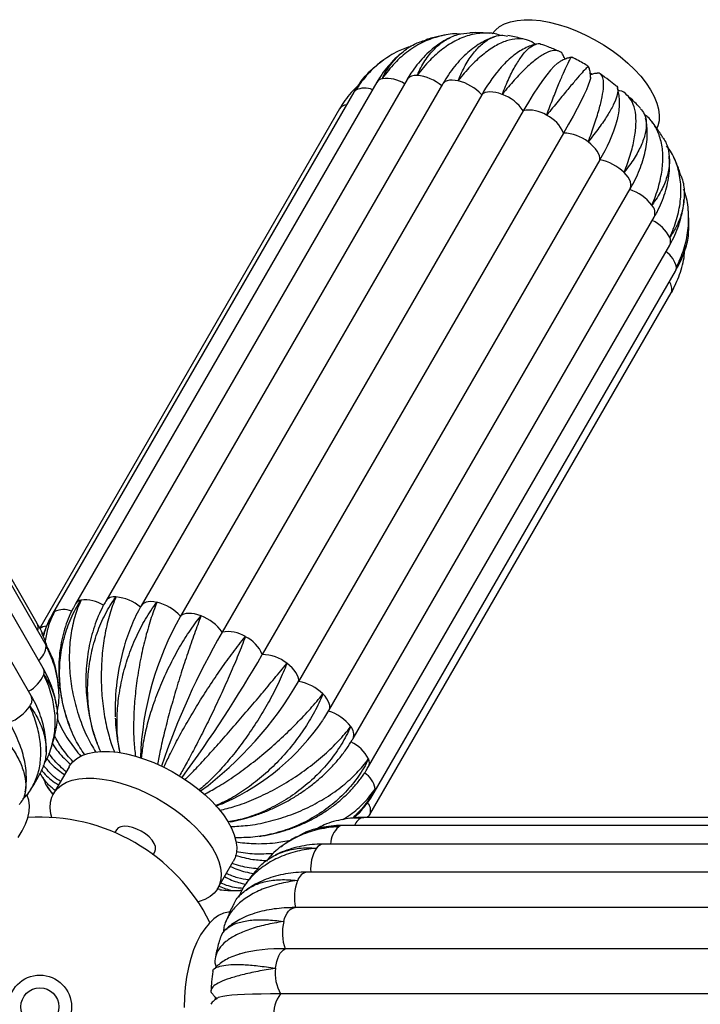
# Paper-space layout '_Superior' of a CAD drawing. Header units: millimetres. Extents: x -353 to 353, y -312 to 312.
# Tile 7 of 8: x -6 to 209, y 1 to 312. Entities that reach past the tile are written whole.
import ezdxf

# ---------------------------------------------------------------- set-up
doc = ezdxf.new("R2010")
doc.units = ezdxf.units.MM

psp = doc.layouts.new('_Superior')

# ---------------------------------------------------------------- linework, layer by layer
at = {"color": 7, "linetype": 'Continuous', "lineweight": 25}
for p, q in [((143.68, 306.87), (143.09, 306.65)), ((115.33, 302.54), (114.74, 302.06)), ((116.11, 293.38), (20.85, 128.38)), ((174.09, 295.45), (174.65, 295.09)), ((106.54, 292.51), (11.28, 127.51)), ((127.33, 291.9), (32.06, 126.9)), ((99.28, 289.35), (4.01, 124.35)), ((139.74, 288.59), (44.47, 123.59)), ((-0.82, 121.25), (-96.09, 286.25)), ((94.8, 284.13), (-0.07, 119.8)), ((152.86, 283.5), (57.6, 118.5)), ((1.7, 114.89), (-93.56, 279.89)), ((165.6, 276.46), (70.34, 111.46)), ((1.04, 107.11), (-94.22, 272.11)), ((177.09, 267.96), (81.83, 102.96)), ((-2.76, 98.43), (-98.02, 263.43)), ((91.41, 93.77), (186.67, 258.77)), ((99.04, 84.84), (194.3, 249.84)), ((205.04, 251.83), (205.01, 252.23)), ((103.93, 75.98), (199.19, 240.98)), ((105.75, 67.8), (201.02, 232.8)), ((200.54, 227.61), (201.02, 228.55)), ((104.38, 60.87), (199.65, 225.87)), ((199.65, 225.87), (200.16, 226.83)), ((5.9, 100.73), (5.78, 101.98)), ((5.26, 94.91), (5.21, 95.25)), ((8.74, 90.54), (9.34, 88.94)), ((9.21, 75.95), (4.33, 67.5)), ((2.11, 69.98), (4.17, 66.93)), ((-4.68, 67.99), (-4.62, 68.36)), ((99.45, 59.74), (97.85, 59.57)), ((102.43, 59.91), (100.78, 59.87)), ((292.95, 59.91), (102.43, 59.91)), ((104.38, 60.87), (104.45, 61)), ((286.29, 57.37), (95.76, 57.37)), ((24.25, 56), (23.73, 55.11)), ((280.17, 51.46), (89.65, 51.46)), ((35.86, 48.11), (36.37, 49)), ((56.29, 37.5), (61.17, 45.95)), ((275.04, 42.59), (84.51, 42.59)), ((56.96, 37.1), (55.92, 37.23)), ((271.22, 31.37), (80.7, 31.37)), ((268.11, 18.35), (77.58, 18.35)), ((266.63, 4.09), (76.1, 4.09))]:
    psp.add_line(p, q, dxfattribs=at)
at = {"color": 8, "linetype": 'Continuous', "lineweight": 25}
for p, q in [((199.65, 225.87), (199.72, 226)), ((102.2, 59.9), (102.43, 59.91))]:
    psp.add_line(p, q, dxfattribs=at)
at = {"color": 7, "linetype": 'Continuous', "lineweight": 25, "flags": 128}
for points in [[(143.09, 307.82), (144.08, 309.05), (145.39, 310.14), (146.98, 311.02), (148.82, 311.68), (150.9, 312.12), (153.19, 312.32), (155.66, 312.3), (158.29, 312.04), (161.04, 311.56), (163.88, 310.85), (166.79, 309.93), (169.71, 308.8), (172.63, 307.48), (175.51, 305.98), (178.3, 304.33), (180.99, 302.54), (183.53, 300.63), (185.9, 298.62), (188.07, 296.55), (190.02, 294.42)], [(163.97, 298.71), (163.62, 298.46), (162.63, 297.58), (161.52, 296.39), (160.29, 294.89), (158.96, 293.12), (157.54, 291.07), (156.04, 288.77), (154.48, 286.24), (152.86, 283.5)], [(174.14, 294.1), (174.09, 293.71), (173.86, 292.8), (173.44, 291.61), (172.83, 290.14), (172.03, 288.41), (171.06, 286.44), (169.92, 284.23), (168.62, 281.82), (167.18, 279.22), (165.6, 276.46)], [(190.02, 294.42), (191.72, 292.28), (193.15, 290.13), (194.29, 288.02), (195.14, 285.95), (195.68, 283.97), (195.91, 282.08), (195.82, 280.31), (195.41, 278.69), (195.13, 278.01)], [(146.22, 288.68), (145.19, 289.03), (144.19, 289.29), (143.23, 289.44), (142.34, 289.48), (141.53, 289.41), (140.81, 289.24), (140.21, 288.97), (139.74, 288.59)], [(177.09, 267.96), (177.1, 268.59), (176.96, 269.27), (176.67, 270), (176.25, 270.74), (175.7, 271.5), (175.03, 272.25), (174.25, 272.98), (173.39, 273.67)], [(50.96, 123.68), (49.93, 124.03), (48.93, 124.29), (47.97, 124.44), (47.08, 124.48), (46.26, 124.41), (45.55, 124.24), (44.95, 123.97), (44.47, 123.59)], [(81.83, 102.96), (81.84, 103.59), (81.7, 104.27), (81.41, 105), (80.99, 105.74), (80.44, 106.5), (79.77, 107.25), (78.99, 107.98), (78.13, 108.67)], [(9.21, 75.95), (9.37, 76.22), (10.39, 77.5), (11.7, 78.59), (13.29, 79.47), (15.13, 80.13), (17.21, 80.57), (19.5, 80.78), (21.98, 80.75), (24.6, 80.5), (27.36, 80.01), (30.2, 79.3), (33.1, 78.38), (36.03, 77.25), (38.95, 75.93), (41.82, 74.44), (44.62, 72.78), (47.3, 70.99), (49.85, 69.08), (52.22, 67.08), (54.39, 65), (56.34, 62.88), (58.03, 60.73), (59.46, 58.58), (60.61, 56.47), (61.46, 54.4), (62, 52.42), (62.23, 50.53), (62.13, 48.77), (61.73, 47.14), (61.17, 45.95)], [(3.78, 59.88), (3.5, 61.03), (3.28, 62.92), (3.37, 64.69), (3.77, 66.31), (4.49, 67.77), (5.51, 69.05), (6.82, 70.14), (8.41, 71.02), (10.25, 71.68), (12.33, 72.12), (14.62, 72.32), (17.1, 72.3), (19.72, 72.04), (22.48, 71.56), (25.32, 70.85), (28.22, 69.93), (31.15, 68.8), (34.07, 67.48), (36.94, 65.98), (39.74, 64.33), (42.42, 62.54), (44.97, 60.63), (47.34, 58.62), (49.51, 56.55), (51.45, 54.42)], [(-6.89, 53.54), (-5.57, 55.68), (-4.53, 57.78), (-3.8, 59.81), (-3.38, 61.77), (-3.27, 63.61), (-3.49, 65.32), (-4.01, 66.88), (-4.14, 67.16)], [(32.06, 55.53), (30.67, 56.23), (29.26, 56.75), (27.9, 57.05), (26.66, 57.13), (25.61, 56.97), (24.79, 56.59), (24.25, 56)], [(36.37, 49), (36.61, 49.76), (36.53, 50.66), (36.14, 51.65), (35.46, 52.69), (34.52, 53.71), (33.37, 54.68), (32.06, 55.53)], [(51.45, 54.42), (53.15, 52.28), (54.58, 50.13), (55.73, 48.02), (56.58, 45.95), (57.12, 43.97), (57.35, 42.08), (57.25, 40.31), (56.85, 38.69), (56.13, 37.23), (55.11, 35.95), (53.8, 34.86), (52.21, 33.98), (50.37, 33.32), (49.97, 33.22)], [(60.05, 29.98), (59.69, 29.94), (58.08, 29.57), (56.49, 28.84), (54.96, 27.78), (53.49, 26.39), (52.11, 24.7), (50.82, 22.71), (49.65, 20.46), (48.61, 17.97), (47.71, 15.26), (46.96, 12.38), (46.37, 9.35), (45.95, 6.22), (45.7, 3.01), (45.62, -0.24)], [(74.55, 12.17), (74.7, 13.27), (74.93, 14.31), (75.24, 15.28), (75.61, 16.15), (76.04, 16.91), (76.52, 17.53), (77.03, 18.02), (77.58, 18.35)], [(76.1, 4.09), (72.92, 4.07), (69.95, 4.03), (67.22, 3.97), (64.74, 3.88), (62.54, 3.76), (60.65, 3.63), (59.07, 3.47), (57.83, 3.28), (56.93, 3.08), (56.41, 2.88)], [(55.46, 3.05), (55.46, 3.01), (55.43, 2.31)]]:
    psp.add_lwpolyline(points, dxfattribs=at)
at = {"color": 8, "linetype": 'Continuous', "lineweight": 25, "flags": 128}
for points in [[(132.26, 292.96), (131.29, 293.13), (130.38, 293.19), (129.56, 293.15), (128.83, 292.99), (128.2, 292.74), (127.71, 292.38), (127.34, 291.93), (127.33, 291.9)], [(99.89, 290.02), (99.46, 289.62), (99.28, 289.35)], [(186.67, 258.77), (186.82, 259.08), (186.95, 259.65), (186.93, 260.3), (186.76, 260.99), (186.46, 261.72), (186.01, 262.47), (185.44, 263.22), (184.75, 263.97)], [(37, 127.96), (36.03, 128.13), (35.12, 128.19), (34.29, 128.15), (33.56, 127.99), (32.94, 127.74), (32.44, 127.38), (32.08, 126.93), (32.06, 126.9)], [(4.63, 125.02), (4.2, 124.62), (4.01, 124.35)], [(1.7, 114.89), (1.81, 114.67), (1.96, 114.11)], [(91.41, 93.77), (91.56, 94.08), (91.68, 94.65), (91.67, 95.3), (91.5, 95.99), (91.19, 96.72), (90.75, 97.47), (90.18, 98.22), (89.49, 98.97)], [(77.12, 26.96), (77.41, 27.94), (77.77, 28.83), (78.19, 29.61), (78.66, 30.26), (79.18, 30.76), (79.72, 31.12), (80.28, 31.32), (80.7, 31.37)]]:
    psp.add_lwpolyline(points, dxfattribs=at)
at = {"color": 7, "linetype": 'Continuous', "lineweight": 25}
for radius in [10, 6]:
    psp.add_circle((0, 0), radius, dxfattribs=at)
for centre, radius, start, end in [((185.47, 262.84), 52.48, 140.2718, 150.6119), ((118.12, 280.85), 13.87, 49.5599, 85.0676), ((128.81, 278.48), 14.89, 42.7899, 76.6067), ((141.53, 275.81), 13.7, 34.1446, 69.9573), ((154.87, 273.91), 9.8, 56.682, 101.825), ((155.62, 272.34), 10.79, 22.4221, 64.628), ((132, 295.22), 52.69, 328.8443, 343.6802), ((165.34, 263.47), 12.99, 51.7088, 88.8503), ((174.39, 253.44), 14.77, 45.4688, 79.4773), ((182.16, 244.88), 14.38, 37.6142, 72.2445), ((22.86, 115.85), 13.87, 49.5599, 85.0676), ((33.55, 113.48), 14.89, 42.7899, 76.6067), ((129.75, 75.25), 98.03, 150.4481, 177.9101), ((46.26, 110.81), 13.7, 34.1446, 69.9573), ((263.07, 0.15), 237.12, 150.0598, 161.3037), ((59.61, 108.91), 9.8, 56.682, 101.825), ((60.36, 107.34), 10.79, 22.4221, 64.628), ((94.41, 94.13), 70.62, 163.7805, 181.9447), ((-299.07, 324.94), 426.66, 323.7364, 329.9764), ((70.08, 98.47), 12.99, 51.7088, 88.8503), ((-18.9, 161.78), 116.65, 306.7127, 329.7153), ((79.13, 88.44), 14.77, 45.4688, 79.4773), ((-14.52, 102.82), 13.71, 290.0133, 325.8064), ((86.9, 79.88), 14.38, 37.6142, 72.2445), ((27.84, 132.55), 74.53, 294.4788, 325.6229), ((0, 0), 60, 26.3867, 93.6133), ((94.98, 34.55), 14.49, 158.2798, 192.735), ((91.39, 23.4), 14.7, 165.989, 200.0975), ((76.08, -31.94), 50.31, 88.2871, 104.8808), ((87.21, 10.42), 12.78, 172.1271, 209.6793), ((84.98, -2.49), 11.05, 143.4572, 184.9875)]:
    psp.add_arc(centre, radius, start, end, dxfattribs=at)
at = {"color": 8, "linetype": 'Continuous', "lineweight": 25}
for centre, radius, start, end in [((108.71, 291.13), 2.56, 99.6397, 147.6375), ((109.54, 282.91), 10.82, 57.5437, 96.6751), ((118.78, 291.38), 3.33, 80.6496, 143.1249), ((102.68, 284.44), 6.24, 66.3127, 116.5233), ((97.17, 282.5), 2.88, 93.9198, 145.4094), ((190.87, 251.15), 3.67, 339.1249, 43.1228), ((188.64, 238.03), 11.86, 27.1283, 64.8376), ((196.67, 242.21), 2.81, 333.9866, 25.9525), ((193.49, 232.39), 7.97, 11.6682, 55.3605), ((199.11, 233.88), 2.19, 330.4396, 3.1563), ((196.07, 227.09), 3.8, 343.3841, 37.9831), ((13.44, 126.13), 2.56, 99.6428, 147.5855), ((14.27, 117.9), 10.83, 57.4309, 96.6659), ((23.51, 126.38), 3.33, 80.6442, 143.1703), ((7.43, 119.41), 6.27, 65.8753, 116.47), ((-3.16, 120.05), 2.63, 338.3732, 27.1443), ((2.13, 116.93), 3.47, 92.3249, 128.7454), ((-4.52, 114.55), 6.5, 309.6679, 356.0634), ((-1.17, 105.93), 2.51, 341.2241, 27.9945), ((-8.55, 109.12), 10.53, 298.1993, 337.7451), ((-5.74, 97.13), 3.25, 321.726, 23.678), ((95.61, 86.15), 3.67, 339.0134, 43.1371), ((93.37, 73.02), 11.87, 27.1385, 64.9996), ((101.41, 77.21), 2.81, 333.9701, 25.9537), ((98.2, 67.38), 8.01, 11.7181, 55.7345), ((103.85, 68.88), 2.19, 330.4056, 3.1573), ((100.71, 62.09), 3.9, 343.768, 40.4398), ((103.3, 56.02), 4.03, 105.9043, 160.4841), ((99.56, 51.21), 7.66, 131.2582, 178.0834), ((95.78, 55.15), 2.22, 90.6031, 125.1071), ((97.73, 43.74), 12.11, 148.0535, 185.433), ((89.8, 48.71), 2.75, 93.2112, 148.5572), ((85.15, 38.88), 3.77, 99.7409, 164.0258)]:
    psp.add_arc(centre, radius, start, end, dxfattribs=at)
at = {"color": 7, "linetype": 'Continuous', "lineweight": 25}
for points, knots in [([(132.88, 307.72), (132.52, 307.76), (130.38, 307.97), (126.48, 307.24), (121.32, 305.48), (116.5, 302.57), (112.09, 298.68), (109.5, 295.47), (108.3, 293.69), (108.28, 293.66)], [0, 0, 0, 0, 0.038181, 0.23165, 0.420042, 0.61392, 0.802307, 0.996165, 1, 1, 1, 1]), ([(108.28, 293.66), (108.29, 293.69), (109.06, 295.32), (110.89, 298.36), (114.35, 301.99), (118.08, 304.61), (120.82, 305.5), (122.01, 305.88)], [0, 0, 0, 0, 0.005316, 0.266491, 0.535244, 0.796423, 1, 1, 1, 1]), ([(129.4, 306.47), (129.06, 306.3), (127.85, 305.71), (125.88, 304.41), (123.5, 302.55), (121.27, 300.42), (119.2, 298.02), (117.48, 295.66), (116.51, 294.05), (116.11, 293.38)], [0, 0, 0, 0, 0.062107, 0.222617, 0.384696, 0.54852, 0.714093, 0.881258, 1, 1, 1, 1]), ([(119.32, 294.66), (119.33, 294.7), (120.06, 296.38), (121.73, 299.51), (124.75, 303.27), (128.26, 306.06), (132.03, 307.82), (134.7, 308.07), (135.99, 308.19)], [0, 0, 0, 0, 0.004046, 0.202816, 0.407354, 0.606127, 0.810689, 1, 1, 1, 1]), ([(145.65, 307.31), (145.46, 307.4), (143.93, 308.04), (140.76, 308.2), (136.32, 307.71), (131.78, 305.99), (127.4, 303.26), (123.19, 299.51), (120.59, 296.41), (119.34, 294.7), (119.32, 294.66)], [0, 0, 0, 0, 0.0236503, 0.1832968, 0.3475764, 0.5075437, 0.6721707, 0.8321345, 0.9967439, 1, 1, 1, 1]), ([(128.16, 307.44), (128.06, 307.43), (126.72, 307.24), (124.65, 306.77), (122.72, 306.18), (121.99, 305.95)], [0, 0, 0, 0, 0.04858, 0.640929, 1, 1, 1, 1]), ([(142.91, 306.59), (142.65, 306.5), (141.59, 306.12), (139.78, 305.16), (137.5, 303.7), (135.28, 301.93), (133.14, 299.87), (131.11, 297.54), (129.22, 294.99), (127.99, 293.05), (127.39, 292.01), (127.33, 291.9)], [0, 0, 0, 0, 0.040092, 0.167122, 0.297571, 0.431556, 0.568692, 0.708191, 0.849097, 0.983806, 1, 1, 1, 1]), ([(132.26, 292.96), (132.27, 293), (132.97, 294.74), (134.5, 297.98), (137.08, 301.91), (139.94, 304.9), (142.92, 306.76), (145.64, 307.58), (147.28, 307.28), (147.94, 307.16)], [0, 0, 0, 0, 0.003542, 0.177529, 0.356566, 0.530556, 0.709614, 0.883254, 1, 1, 1, 1]), ([(156.78, 304.53), (155.96, 305.04), (154.25, 306.11), (151.11, 306.43), (147.63, 305.79), (143.88, 304.05), (140.03, 301.33), (136.13, 297.67), (133.56, 294.66), (132.28, 293), (132.26, 292.96)], [0, 0, 0, 0, 0.132308, 0.274188, 0.420185, 0.562349, 0.708655, 0.850816, 0.997106, 1, 1, 1, 1]), ([(142.24, 308), (141.34, 308.08), (139.25, 308.25), (137.17, 308.22), (135.99, 308.2)], [0, 0, 0, 0, 0.433535, 1, 1, 1, 1]), ([(153.9, 305.93), (153.34, 306.09), (151.38, 306.66), (149.39, 307.02), (147.97, 307.28)], [0, 0, 0, 0, 0.286879, 1, 1, 1, 1]), ([(117.56, 303.95), (116.13, 303.46), (112.78, 302.32), (108.1, 299.32), (103.58, 295.22), (101.05, 291.88), (99.91, 290.06), (99.89, 290.02)], [0, 0, 0, 0, 0.200715, 0.467914, 0.727544, 0.994715, 1, 1, 1, 1]), ([(156.96, 304.58), (156.39, 304.43), (155.13, 304.1), (153.28, 303.27), (151.33, 302.14), (149.36, 300.69), (147.38, 298.89), (145.93, 297.4), (145.17, 296.45), (145.04, 296.29)], [0, 0, 0, 0, 0.122836, 0.268744, 0.425351, 0.594539, 0.775288, 0.962798, 1, 1, 1, 1]), ([(146.22, 288.68), (146.23, 288.71), (146.92, 290.5), (148.33, 293.87), (150.5, 298.04), (152.69, 301.31), (154.79, 303.56), (156.73, 304.63), (158, 304.92), (158.52, 304.54), (158.54, 304.52)], [0, 0, 0, 0, 0.003312, 0.166021, 0.333452, 0.496164, 0.663614, 0.825998, 0.993096, 1, 1, 1, 1]), ([(165.79, 300.26), (165.65, 300.67), (165.27, 301.81), (164.01, 302.59), (162.09, 302.66), (159.66, 301.69), (156.78, 299.76), (153.56, 296.94), (150.03, 293.26), (147.53, 290.32), (146.24, 288.71), (146.22, 288.68)], [0, 0, 0, 0, 0.075734, 0.208806, 0.338177, 0.471303, 0.600934, 0.734341, 0.863969, 0.997361, 1, 1, 1, 1]), ([(164.16, 302.34), (163.05, 302.83), (161.19, 303.63), (159.29, 304.26), (158.53, 304.51)], [0, 0, 0, 0, 0.602536, 1, 1, 1, 1]), ([(110.44, 300.71), (109.53, 300.13), (108.15, 299.26), (106.88, 298.21), (106.45, 297.86)], [0, 0, 0, 0, 0.660861, 1, 1, 1, 1]), ([(114.34, 301.74), (114.04, 301.51), (112.91, 300.62), (111.14, 298.82), (109.05, 296.36), (107.56, 294.21), (106.77, 292.89), (106.54, 292.51)], [0, 0, 0, 0, 0.094877, 0.35948, 0.625005, 0.891693, 1, 1, 1, 1]), ([(160.25, 282.1), (160.26, 282.13), (160.95, 283.96), (162.3, 287.45), (164.09, 291.91), (165.64, 295.56), (166.87, 298.28), (167.73, 299.91), (168.16, 300.59), (168.19, 300.44), (168.19, 300.43)], [0, 0, 0, 0, 0.003298, 0.165334, 0.332072, 0.494111, 0.660868, 0.82258, 0.988986, 1, 1, 1, 1]), ([(168.19, 300.44), (167.8, 300.37), (166.94, 300.21), (165.76, 299.74), (164.72, 299.22), (164.15, 298.83), (163.91, 298.66)], [0, 0, 0, 0, 0.223437, 0.491806, 0.778434, 1, 1, 1, 1]), ([(166.03, 299.82), (166, 299.96), (165.96, 300.12), (165.89, 300.28), (165.88, 300.3)], [0, 0, 0, 0, 0.880267, 1, 1, 1, 1]), ([(173.51, 297.52), (173.23, 297.7), (171.71, 298.65), (169.95, 299.62), (168.44, 300.34), (168.24, 300.44)], [0, 0, 0, 0, 0.164663, 0.889603, 1, 1, 1, 1]), ([(99.89, 290.02), (99.91, 290.05), (100.74, 291.63), (102.63, 294.53), (105.19, 296.77), (106.45, 297.86)], [0, 0, 0, 0, 0.010298, 0.516233, 1, 1, 1, 1]), ([(173.46, 297.45), (173.47, 297.49), (173.5, 297.66), (172.88, 297.09), (171.6, 295.72), (169.6, 293.41), (167.05, 290.37), (163.94, 286.6), (161.55, 283.69), (160.27, 282.13), (160.25, 282.1)], [0, 0, 0, 0, 0.036151, 0.193753, 0.355929, 0.513849, 0.676368, 0.834284, 0.996786, 1, 1, 1, 1]), ([(174.12, 294), (174.13, 294.23), (174.15, 294.81), (174.01, 295.9), (173.82, 296.85), (173.59, 297.36), (173.55, 297.44)], [0, 0, 0, 0, 0.232101, 0.580691, 0.930441, 1, 1, 1, 1]), ([(102.68, 294.17), (102.19, 293.59), (101.04, 292.2), (99.97, 290.54), (99.36, 289.5), (99.28, 289.35)], [0, 0, 0, 0, 0.386154, 0.915738, 1, 1, 1, 1]), ([(173.39, 273.67), (173.41, 273.71), (174.12, 275.57), (175.43, 279.17), (176.91, 283.94), (177.91, 288.05), (178.35, 291.31), (178.25, 293.72), (177.54, 295.07), (176.74, 295.58), (176.05, 295.33), (175.94, 295.29)], [0, 0, 0, 0, 0.002794, 0.140038, 0.281264, 0.41851, 0.559753, 0.696723, 0.837669, 0.974591, 1, 1, 1, 1]), ([(175.94, 295.35), (175.85, 295.34), (175.36, 295.29), (174.73, 295.11), (174.26, 294.91), (174.11, 294.86)], [0, 0, 0, 0, 0.11985, 0.727068, 1, 1, 1, 1]), ([(182.1, 291.52), (181.39, 292.1), (179.83, 293.36), (178.16, 294.5), (177.26, 295.11)], [0, 0, 0, 0, 0.459368, 1, 1, 1, 1]), ([(100.58, 291.37), (99.84, 290.69), (97.56, 288.57), (95.82, 285.9), (94.75, 284.03), (94.73, 284)], [0, 0, 0, 0, 0.316662, 0.986745, 1, 1, 1, 1]), ([(182.08, 291.5), (182.13, 291.48), (182.63, 291.32), (182.83, 290.24), (182.61, 288.25), (181.47, 285.44), (179.58, 282.07), (176.91, 278.14), (174.67, 275.23), (173.42, 273.7), (173.39, 273.67)], [0, 0, 0, 0, 0.018073, 0.178631, 0.343849, 0.504731, 0.670298, 0.831176, 0.996725, 1, 1, 1, 1]), ([(182.51, 280.31), (182.68, 280.95), (183.05, 282.43), (183.32, 284.59), (183.38, 286.79), (183.15, 288.79), (182.9, 290.09), (182.65, 290.7), (182.65, 290.72)], [0, 0, 0, 0, 0.184074, 0.419504, 0.631056, 0.820709, 0.994901, 1, 1, 1, 1]), ([(184.75, 263.97), (184.76, 264.01), (185.53, 265.89), (186.84, 269.59), (188.11, 274.67), (188.66, 279.27), (188.45, 283.17), (187.5, 286.35), (185.78, 288.57), (184.19, 289.77), (183.02, 289.92), (182.85, 289.95)], [0, 0, 0, 0, 0.002798, 0.140268, 0.281727, 0.419199, 0.560674, 0.69787, 0.839047, 0.976195, 1, 1, 1, 1]), ([(189.99, 284.2), (189.88, 284.33), (188.82, 285.54), (187.38, 286.97), (185.98, 288.2), (185.67, 288.47)], [0, 0, 0, 0, 0.087313, 0.797245, 1, 1, 1, 1]), ([(189.93, 284.15), (190.38, 283.63), (191.41, 282.41), (191.91, 279.76), (191.6, 276.41), (190.3, 272.61), (188.06, 268.45), (185.98, 265.51), (184.77, 264), (184.75, 263.97)], [0, 0, 0, 0, 0.133075, 0.307456, 0.477261, 0.652011, 0.821812, 0.996544, 1, 1, 1, 1]), ([(186.67, 258.77), (186.97, 259.29), (187.81, 260.79), (189.03, 263.29), (190.24, 266.28), (191.17, 269.26), (191.8, 272.23), (192.12, 275.14), (192.08, 277.85), (191.89, 279.84), (191.62, 280.86), (191.55, 281.1)], [0, 0, 0, 0, 0.068491, 0.198596, 0.329733, 0.461827, 0.594203, 0.725471, 0.853969, 0.965153, 1, 1, 1, 1]), ([(193.55, 253.66), (193.57, 253.69), (194.39, 255.58), (195.76, 259.36), (196.91, 264.75), (197.16, 269.83), (196.49, 274.39), (194.86, 278.32), (193.06, 280.97), (191.56, 282.02), (191.18, 282.29)], [0, 0, 0, 0, 0.003158, 0.158291, 0.317925, 0.47306, 0.632713, 0.787536, 0.946853, 1, 1, 1, 1]), ([(197.07, 275.01), (196.39, 276.07), (195.28, 277.81), (193.99, 279.43), (193.49, 280.06)], [0, 0, 0, 0, 0.61104, 1, 1, 1, 1]), ([(197.02, 274.97), (197.15, 274.8), (198.12, 273.6), (198.91, 270.88), (199.27, 266.9), (198.48, 262.63), (196.64, 258.19), (194.72, 255.19), (193.57, 253.69), (193.55, 253.66)], [0, 0, 0, 0, 0.032906, 0.227436, 0.416861, 0.611803, 0.801223, 0.996144, 1, 1, 1, 1]), ([(199.2, 243.44), (199.21, 243.47), (200.1, 245.35), (201.56, 249.18), (202.72, 254.84), (202.84, 260.39), (201.87, 265.54), (200.31, 269.64), (198.74, 271.7), (198.18, 272.43)], [0, 0, 0, 0, 0.003617, 0.181291, 0.36412, 0.541797, 0.724647, 0.901967, 1, 1, 1, 1]), ([(194.3, 249.84), (194.61, 250.38), (195.47, 251.91), (196.66, 254.49), (197.78, 257.55), (198.58, 260.63), (199.05, 263.7), (199.23, 266.53), (199.09, 268.32), (199.02, 269.11)], [0, 0, 0, 0, 0.087955, 0.247319, 0.406501, 0.564699, 0.721375, 0.87605, 1, 1, 1, 1]), ([(202.79, 262.87), (202.61, 263.42), (202.07, 265.16), (201.27, 267.14), (200.58, 268.53), (200.45, 268.81)], [0, 0, 0, 0, 0.2682, 0.856738, 1, 1, 1, 1]), ([(202.75, 262.86), (202.85, 262.63), (203.57, 260.97), (203.89, 257.56), (203.58, 252.83), (202.04, 248.06), (200.29, 244.98), (199.22, 243.47), (199.2, 243.44)], [0, 0, 0, 0, 0.0375143, 0.2735056, 0.516371, 0.752357, 0.9951964, 1, 1, 1, 1]), ([(201.3, 234), (201.32, 234.04), (202.28, 235.9), (203.86, 239.75), (205.15, 245.62), (205.24, 251.54), (204.69, 255.94), (203.77, 258.23), (203.59, 258.7)], [0, 0, 0, 0, 0.00469, 0.235086, 0.472168, 0.702568, 0.939676, 1, 1, 1, 1]), ([(199.19, 240.98), (199.51, 241.54), (200.37, 243.08), (201.53, 245.68), (202.6, 248.78), (203.31, 251.91), (203.68, 254.14), (203.71, 255.31), (203.71, 255.43)], [0, 0, 0, 0, 0.124312, 0.338951, 0.552707, 0.765032, 0.97589, 1, 1, 1, 1]), ([(205.23, 246.57), (205.26, 247.78), (205.28, 249.33), (205.13, 250.88), (205.1, 251.23)], [0, 0, 0, 0, 0.773737, 1, 1, 1, 1]), ([(205.09, 246.57), (205.09, 245.65), (205.1, 243.01), (203.87, 238.77), (202.32, 235.58), (201.32, 234.03), (201.3, 234)], [0, 0, 0, 0, 0.206172, 0.593519, 0.992115, 1, 1, 1, 1]), ([(203.79, 239.03), (204, 239.57), (204.23, 240.16), (204.37, 240.78), (204.38, 240.83)], [0, 0, 0, 0, 0.916138, 1, 1, 1, 1]), ([(199.72, 226), (199.74, 226.04), (200.77, 227.86), (202.45, 231.7), (203.77, 236.23), (203.89, 238.85), (203.91, 239.38)], [0, 0, 0, 0, 0.008817, 0.441955, 0.887661, 1, 1, 1, 1]), ([(201.02, 232.8), (201.33, 233.38), (202.19, 234.92), (203.11, 236.92), (203.58, 238.37), (203.71, 238.78)], [0, 0, 0, 0, 0.29984, 0.80258, 1, 1, 1, 1]), ([(200.46, 227.65), (200.26, 227.12), (200.04, 226.55), (199.73, 226.03), (199.72, 226)], [0, 0, 0, 0, 0.940767, 1, 1, 1, 1]), ([(14.16, 79.71), (13.16, 81.26), (10.96, 84.68), (8.56, 90.58), (6.84, 97.13), (6.1, 103.82), (6.34, 110.54), (7.55, 117), (9.73, 123.12), (11.79, 126.85), (12.99, 128.63), (13.01, 128.66)], [0, 0, 0, 0, 0.107006, 0.235576, 0.36057, 0.489191, 0.614436, 0.743329, 0.868571, 0.997451, 1, 1, 1, 1]), ([(13.01, 128.66), (13, 128.63), (12.23, 127), (10.91, 123.45), (9.66, 117.62), (9.17, 111.28), (9.45, 104.74), (10.51, 98.08), (12.33, 91.61), (14.68, 85.64), (16.7, 82.19), (17.65, 80.58)], [0, 0, 0, 0, 0.002551, 0.127888, 0.256861, 0.382199, 0.511187, 0.636273, 0.764989, 0.890032, 1, 1, 1, 1]), ([(20.85, 128.38), (20.54, 127.82), (19.68, 126.28), (18.44, 123.62), (17.2, 120.34), (16.19, 116.92), (15.41, 113.39), (14.87, 109.77), (14.56, 106.08), (14.5, 102.36), (14.68, 98.63), (15.09, 94.92), (15.75, 91.25), (16.48, 88.17), (17.07, 86.37), (17.28, 85.73)], [0, 0, 0, 0, 0.046245, 0.128497, 0.210868, 0.293406, 0.37601, 0.458619, 0.541213, 0.623794, 0.706375, 0.788981, 0.871636, 0.954364, 1, 1, 1, 1]), ([(19.23, 80.65), (18.56, 82.25), (17.07, 85.77), (15.7, 91.8), (14.99, 98.42), (15.15, 105.14), (16.15, 111.85), (17.96, 118.26), (20.56, 124.28), (22.78, 127.91), (24.03, 129.63), (24.05, 129.66)], [0, 0, 0, 0, 0.1077874, 0.2362448, 0.3611292, 0.4896379, 0.6147733, 0.7435536, 0.8686863, 0.9974529, 1, 1, 1, 1]), ([(24.05, 129.66), (24.04, 129.63), (23.32, 127.94), (22.01, 124.29), (20.56, 118.3), (19.64, 111.81), (19.3, 105.14), (19.54, 98.35), (20.38, 91.78), (21.69, 85.7), (22.96, 82.19), (23.55, 80.53)], [0, 0, 0, 0, 0.002548, 0.12771, 0.256503, 0.381667, 0.510476, 0.635388, 0.763925, 0.888794, 1, 1, 1, 1]), ([(25.37, 80.29), (25.08, 81.85), (24.45, 85.28), (24.3, 91.15), (24.78, 97.6), (25.96, 104.14), (27.82, 110.67), (30.28, 116.9), (33.33, 122.75), (35.69, 126.27), (36.97, 127.93), (37, 127.96)], [0, 0, 0, 0, 0.1076857, 0.2361578, 0.3610564, 0.4895797, 0.6147294, 0.7435244, 0.8686713, 0.9974526, 1, 1, 1, 1]), ([(37, 127.96), (36.98, 127.93), (36.29, 126.19), (34.95, 122.45), (33.21, 116.38), (31.75, 109.87), (30.63, 103.23), (29.89, 96.53), (29.58, 90.09), (29.65, 84.18), (30.04, 80.79), (30.22, 79.2)], [0, 0, 0, 0, 0.002547, 0.127659, 0.256401, 0.381515, 0.510272, 0.635135, 0.763621, 0.88844, 1, 1, 1, 1]), ([(1.1, 117.08), (1.3, 117.8), (2.05, 120.59), (3.47, 123.16), (4.61, 124.99), (4.63, 125.02)], [0, 0, 0, 0, 0.254241, 0.985534, 1, 1, 1, 1]), ([(4.63, 125.02), (4.61, 124.99), (3.79, 123.41), (2.52, 120.48), (1.96, 117.18), (1.71, 115.76)], [0, 0, 0, 0, 0.01146, 0.574463, 1, 1, 1, 1]), ([(11.28, 127.51), (10.96, 126.94), (10.11, 125.39), (8.91, 122.74), (7.77, 119.51), (6.9, 116.15), (6.3, 112.68), (5.98, 109.13), (5.93, 105.52), (6.17, 101.87), (6.67, 98.23), (7.48, 94.61), (8.15, 92.11), (8.63, 90.85), (8.66, 90.75)], [0, 0, 0, 0, 0.054235, 0.146797, 0.239627, 0.332865, 0.426454, 0.520331, 0.614435, 0.708711, 0.803113, 0.89761, 0.992177, 1, 1, 1, 1]), ([(32.06, 126.9), (31.76, 126.37), (30.91, 124.86), (29.62, 122.22), (28.27, 118.95), (27.28, 116.21), (26.81, 114.53), (26.67, 114.03)], [0, 0, 0, 0, 0.136035, 0.389201, 0.641329, 0.892541, 1, 1, 1, 1]), ([(4.01, 124.35), (3.69, 123.77), (2.84, 122.23), (1.79, 119.91), (1.21, 118.1), (0.97, 117.36)], [0, 0, 0, 0, 0.260203, 0.694822, 1, 1, 1, 1]), ([(32.18, 78.65), (32.32, 80.08), (32.62, 83.22), (33.79, 88.68), (35.54, 94.73), (37.81, 100.9), (40.56, 107.09), (43.69, 113.03), (47.16, 118.64), (49.64, 122.03), (50.93, 123.65), (50.96, 123.68)], [0, 0, 0, 0, 0.106838, 0.235432, 0.360449, 0.489095, 0.614363, 0.743281, 0.868547, 0.99745, 1, 1, 1, 1]), ([(50.96, 123.68), (50.94, 123.64), (50.26, 121.85), (48.85, 118.05), (46.75, 111.98), (44.65, 105.58), (42.68, 99.14), (40.87, 92.73), (39.3, 86.66), (38.04, 81.17), (37.49, 78.1), (37.23, 76.66)], [0, 0, 0, 0, 0.002548, 0.127716, 0.256516, 0.381686, 0.510501, 0.635419, 0.763962, 0.888837, 1, 1, 1, 1]), ([(0.81, 118.03), (0.81, 118.05), (0.42, 119.04), (-0.17, 120.1), (-0.75, 121.13), (-0.82, 121.25)], [0, 0, 0, 0, 0.016255, 0.883068, 1, 1, 1, 1]), ([(2.24, 113.87), (2.11, 114.45), (1.78, 115.93), (1.07, 117.27), (0.63, 118.08)], [0, 0, 0, 0, 0.395049, 1, 1, 1, 1]), ([(39.22, 75.77), (39.78, 77.01), (41.02, 79.73), (43.51, 84.56), (46.53, 90), (49.87, 95.63), (53.5, 101.35), (57.26, 106.91), (61.12, 112.22), (63.68, 115.5), (64.96, 117.07), (64.99, 117.1)], [0, 0, 0, 0, 0.1065, 0.235142, 0.360207, 0.488901, 0.614217, 0.743183, 0.868497, 0.997449, 1, 1, 1, 1]), ([(64.99, 117.1), (64.97, 117.06), (64.28, 115.23), (62.77, 111.38), (60.24, 105.4), (57.48, 99.23), (54.63, 93.15), (51.71, 87.21), (48.89, 81.72), (46.29, 76.88), (44.81, 74.28), (44.12, 73.07)], [0, 0, 0, 0, 0.002551, 0.127875, 0.256835, 0.382161, 0.511137, 0.63621, 0.764914, 0.889944, 1, 1, 1, 1]), ([(4.21, 109.46), (3.92, 110.22), (3.28, 111.96), (2.36, 113.74), (1.77, 114.77), (1.7, 114.89)], [0, 0, 0, 0, 0.4073669, 0.929557, 1, 1, 1, 1]), ([(5.37, 92.59), (5.61, 93.82), (6.22, 97.04), (5.93, 102.34), (4.64, 108.32), (3, 112.17), (1.98, 114.07), (1.96, 114.11)], [0, 0, 0, 0, 0.1708485, 0.4480319, 0.7173639, 0.9945176, 1, 1, 1, 1]), ([(1.96, 114.11), (1.98, 114.08), (2.92, 112.57), (4.38, 109.74), (4.98, 106.66), (5.25, 105.3)], [0, 0, 0, 0, 0.0112266, 0.5627596, 1, 1, 1, 1]), ([(5.12, 95.85), (5.06, 96.21), (4.86, 97.61), (4.19, 100.03), (3.1, 103.07), (1.99, 105.42), (1.25, 106.74), (1.04, 107.11)], [0, 0, 0, 0, 0.090651, 0.358428, 0.627009, 0.896651, 1, 1, 1, 1]), ([(45.94, 71.84), (46.91, 72.84), (49.05, 75.02), (52.8, 79.08), (57, 83.75), (61.34, 88.69), (65.77, 93.84), (70.08, 98.94), (74.25, 103.95), (76.85, 107.1), (78.1, 108.64), (78.13, 108.67)], [0, 0, 0, 0, 0.107573, 0.236061, 0.360976, 0.489515, 0.614681, 0.743492, 0.868655, 0.997452, 1, 1, 1, 1]), ([(78.13, 108.67), (78.11, 108.63), (77.4, 106.77), (75.74, 102.92), (72.79, 97.1), (69.36, 91.26), (65.65, 85.66), (61.69, 80.36), (57.68, 75.61), (53.83, 71.57), (51.48, 69.54), (50.38, 68.59)], [0, 0, 0, 0, 0.002549, 0.127797, 0.256678, 0.381928, 0.510824, 0.635821, 0.764446, 0.8894, 1, 1, 1, 1]), ([(1.34, 77.02), (1.46, 77.18), (2.62, 78.84), (3.86, 82.49), (4.94, 87.88), (4.83, 93.53), (3.65, 99.32), (2.16, 103.16), (1.22, 105.09), (1.2, 105.13)], [0, 0, 0, 0, 0.021923, 0.218663, 0.410239, 0.607394, 0.798966, 0.9961, 1, 1, 1, 1]), ([(1.2, 105.13), (1.22, 105.1), (2.24, 103.61), (3.95, 100.5), (5.34, 95.67), (5.73, 91.28), (5.17, 88.63), (4.94, 87.57)], [0, 0, 0, 0, 0.005482, 0.274805, 0.551943, 0.82127, 1, 1, 1, 1]), ([(5.72, 102.6), (5.68, 103.01), (5.61, 103.92), (5.42, 104.82), (5.31, 105.32)], [0, 0, 0, 0, 0.447842, 1, 1, 1, 1]), ([(1.93, 80.71), (1.95, 80.98), (2.03, 82.24), (1.88, 84.51), (1.47, 87.5), (0.73, 90.51), (-0.31, 93.5), (-1.49, 96.15), (-2.4, 97.77), (-2.76, 98.43)], [0, 0, 0, 0, 0.046177, 0.210365, 0.37601, 0.543311, 0.712302, 0.882866, 1, 1, 1, 1]), ([(51.94, 67.2), (53.27, 67.91), (56.2, 69.45), (61.03, 72.6), (66.25, 76.38), (71.43, 80.56), (76.51, 85.07), (81.27, 89.69), (85.66, 94.37), (88.25, 97.42), (89.46, 98.94), (89.49, 98.97)], [0, 0, 0, 0, 0.107928, 0.236365, 0.36123, 0.489718, 0.614834, 0.743594, 0.868707, 0.997453, 1, 1, 1, 1]), ([(89.49, 98.97), (89.47, 98.93), (88.71, 97.05), (86.9, 93.23), (83.52, 87.64), (79.49, 82.21), (75, 77.19), (70.12, 72.62), (65.08, 68.74), (60.14, 65.62), (57.04, 64.25), (55.58, 63.6)], [0, 0, 0, 0, 0.002547, 0.127684, 0.256452, 0.38159, 0.510373, 0.63526, 0.763771, 0.888614, 1, 1, 1, 1]), ([(-5.35, 65.86), (-5.23, 65.95), (-3.95, 66.95), (-2.24, 69.61), (-0.41, 73.76), (0.39, 78.6), (0.23, 83.8), (-0.91, 89.33), (-2.3, 93.14), (-3.17, 95.08), (-3.19, 95.12)], [0, 0, 0, 0, 0.01636, 0.177199, 0.342705, 0.503867, 0.669723, 0.830881, 0.99672, 1, 1, 1, 1]), ([(-3.19, 95.12), (-3.17, 95.09), (-2.08, 93.62), (-0.21, 90.6), (1.51, 86.08), (2.13, 81.61), (1.76, 77.51), (0.66, 75.12), (0.15, 74.01)], [0, 0, 0, 0, 0.004104, 0.205718, 0.413183, 0.614801, 0.822289, 1, 1, 1, 1]), ([(89.38, 90.56), (89.62, 90.91), (90.36, 91.97), (90.99, 93.05), (91.41, 93.77)], [0, 0, 0, 0, 0.329719, 1, 1, 1, 1]), ([(5.46, 91.2), (5.68, 90.66), (6.7, 88.1), (9.17, 83.98), (11.74, 80.75), (12.95, 79.24)], [0, 0, 0, 0, 0.1246281, 0.5911109, 1, 1, 1, 1]), ([(23.85, 91.33), (23.86, 90.95), (23.9, 89.36), (24.18, 86.62), (24.63, 83.3), (25.08, 81.24), (25.29, 80.3)], [0, 0, 0, 0, 0.097925, 0.414141, 0.731714, 1, 1, 1, 1]), ([(-4.56, 68.66), (-4.52, 68.92), (-4.31, 70.04), (-4.24, 72.09), (-4.35, 74.81), (-4.78, 77.63), (-5.49, 80.52), (-6.5, 83.46), (-7.79, 86.45), (-8.89, 88.44), (-9.44, 89.45)], [0, 0, 0, 0, 0.038942, 0.167234, 0.298711, 0.433512, 0.571325, 0.71146, 0.853056, 1, 1, 1, 1]), ([(3.78, 82.66), (4.06, 83.55), (4.57, 85.16), (4.89, 86.81), (5.04, 87.55)], [0, 0, 0, 0, 0.555026, 1, 1, 1, 1]), ([(56.82, 62.16), (58.43, 62.54), (61.97, 63.4), (67.64, 65.56), (73.64, 68.41), (79.45, 71.79), (85.01, 75.64), (90.07, 79.77), (94.58, 84.14), (97.12, 87.12), (98.27, 88.63), (98.29, 88.66)], [0, 0, 0, 0, 0.107535, 0.236028, 0.360948, 0.489493, 0.614664, 0.743481, 0.868649, 0.997452, 1, 1, 1, 1]), ([(98.29, 88.66), (98.27, 88.62), (97.45, 86.73), (95.47, 82.97), (91.71, 77.66), (87.16, 72.7), (82.05, 68.32), (76.43, 64.55), (70.59, 61.59), (64.81, 59.45), (61.14, 58.77), (59.41, 58.45)], [0, 0, 0, 0, 0.0025471, 0.1276772, 0.2564383, 0.3815703, 0.5103461, 0.6352265, 0.7637312, 0.8885681, 1, 1, 1, 1]), ([(-10.9, 84.76), (-10.87, 84.73), (-9.72, 83.26), (-7.69, 80.3), (-5.61, 76.08), (-4.48, 72.07), (-4.42, 68.52), (-5.1, 65.74), (-6.19, 64.46), (-6.61, 63.96)], [0, 0, 0, 0, 0.003567, 0.178792, 0.359102, 0.534331, 0.714661, 0.889537, 1, 1, 1, 1]), ([(10.45, 77.56), (9.22, 78.94), (6.98, 81.46), (5.37, 84.41), (4.65, 85.74)], [0, 0, 0, 0, 0.550012, 1, 1, 1, 1]), ([(17.4, 85.36), (17.52, 84.95), (17.74, 84.21), (18.03, 83.51), (18.16, 83.19)], [0, 0, 0, 0, 0.547639, 1, 1, 1, 1]), ([(60.13, 58.54), (60.38, 58.58), (61.79, 58.79), (64.39, 59.43), (67.9, 60.45), (71.36, 61.72), (74.77, 63.21), (78.08, 64.92), (81.29, 66.82), (84.37, 68.9), (87.3, 71.17), (90.05, 73.59), (92.61, 76.15), (94.96, 78.85), (97.03, 81.61), (98.34, 83.63), (98.96, 84.7), (99.04, 84.84)], [0, 0, 0, 0, 0.015689, 0.090814, 0.165885, 0.240895, 0.315861, 0.390809, 0.465775, 0.540793, 0.615895, 0.691121, 0.7665, 0.842052, 0.917778, 0.98924, 1, 1, 1, 1]), ([(3.39, 81.44), (3.43, 81.55), (3.56, 81.88), (3.66, 82.23), (3.72, 82.47)], [0, 0, 0, 0, 0.313996, 1, 1, 1, 1]), ([(3.93, 83.17), (4.51, 82.34), (6.18, 79.96), (8.38, 77.93), (9.82, 76.6)], [0, 0, 0, 0, 0.348896, 1, 1, 1, 1]), ([(2.11, 78.54), (2.75, 77.79), (4.36, 75.91), (6.48, 74.37), (7.76, 73.44)], [0, 0, 0, 0, 0.399333, 1, 1, 1, 1]), ([(8.29, 74.36), (6.98, 75.49), (4.92, 77.27), (3.37, 79.44), (2.81, 80.24)], [0, 0, 0, 0, 0.632918, 1, 1, 1, 1]), ([(60.29, 57.02), (62.06, 57.1), (65.98, 57.26), (72.18, 58.45), (78.66, 60.38), (84.85, 62.97), (90.68, 66.19), (95.88, 69.87), (100.38, 73.97), (102.83, 76.89), (103.91, 78.41), (103.93, 78.44)], [0, 0, 0, 0, 0.1062726, 0.2349481, 0.3600445, 0.4887714, 0.6141192, 0.7431183, 0.8684633, 0.9974485, 1, 1, 1, 1]), ([(103.93, 78.44), (103.92, 78.4), (103.02, 76.52), (100.88, 72.84), (96.8, 67.84), (91.86, 63.37), (86.3, 59.64), (80.19, 56.67), (73.82, 54.63), (67.53, 53.47), (63.53, 53.48), (61.65, 53.48)], [0, 0, 0, 0, 0.002549, 0.127794, 0.256674, 0.381921, 0.510815, 0.63581, 0.764433, 0.889384, 1, 1, 1, 1]), ([(0.52, 74.94), (0.63, 74.78), (1.68, 73.3), (3.51, 71.67), (5.49, 70.49), (5.91, 70.24)], [0, 0, 0, 0, 0.089298, 0.806789, 1, 1, 1, 1]), ([(6.51, 71.27), (5.76, 71.79), (3.68, 73.26), (2.11, 75.16), (1.1, 76.39)], [0, 0, 0, 0, 0.356141, 1, 1, 1, 1]), ([(69.33, 53.92), (69.67, 53.96), (71.24, 54.16), (74.01, 54.76), (77.61, 55.75), (81.13, 57), (84.53, 58.49), (87.8, 60.22), (90.91, 62.16), (93.83, 64.31), (96.54, 66.66), (99.02, 69.18), (101.25, 71.87), (102.85, 74.16), (103.68, 75.55), (103.93, 75.98)], [0, 0, 0, 0, 0.023052, 0.108405, 0.193801, 0.279243, 0.364733, 0.450272, 0.535846, 0.621435, 0.707, 0.792487, 0.877825, 0.962925, 1, 1, 1, 1]), ([(-3.02, 68.61), (-2.45, 69.47), (-1.29, 71.21), (-0.32, 73.06), (0.18, 74)], [0, 0, 0, 0, 0.4919375, 1, 1, 1, 1]), ([(4.86, 68.42), (3.99, 69.12), (2.07, 70.67), (0.79, 72.72), (0.09, 73.84)], [0, 0, 0, 0, 0.454348, 1, 1, 1, 1]), ([(1, 72.57), (1.21, 71.92), (1.84, 70.05), (3.05, 68.3), (4.24, 67.41), (4.32, 67.36)], [0, 0, 0, 0, 0.330767, 0.958635, 1, 1, 1, 1]), ([(95.75, 59.21), (96.58, 59.72), (99.15, 61.28), (102.66, 64.55), (105.01, 67.43), (106.02, 68.97), (106.04, 69)], [0, 0, 0, 0, 0.190903, 0.585701, 0.991964, 1, 1, 1, 1]), ([(106.04, 69), (106.02, 68.97), (105.05, 67.11), (102.99, 63.78), (100.23, 60.98), (98.95, 59.69)], [0, 0, 0, 0, 0.010789, 0.540823, 1, 1, 1, 1]), ([(99.34, 59.73), (99.58, 59.94), (100.67, 60.93), (102.37, 62.88), (104.28, 65.36), (105.3, 67.06), (105.75, 67.8)], [0, 0, 0, 0, 0.093016, 0.42061, 0.746935, 1, 1, 1, 1]), ([(55.66, 63.5), (56.31, 63.74), (57.29, 64.08), (58.27, 64.54), (58.59, 64.69)], [0, 0, 0, 0, 0.667822, 1, 1, 1, 1]), ([(102.2, 59.9), (102.15, 59.9), (100.06, 59.88), (95.89, 59.41), (91.05, 58.17), (88.49, 56.8), (87.76, 56.41)], [0, 0, 0, 0, 0.008296, 0.415881, 0.835292, 1, 1, 1, 1]), ([(99.46, 59.63), (100.34, 59.77), (101.25, 59.91), (102.16, 59.9), (102.2, 59.9)], [0, 0, 0, 0, 0.961113, 1, 1, 1, 1]), ([(103.65, 59.91), (103.92, 60.24), (104.21, 60.59), (104.44, 60.97), (104.45, 61)], [0, 0, 0, 0, 0.920378, 1, 1, 1, 1]), ([(104.45, 61), (104.43, 60.97), (104.21, 60.58), (103.95, 60.23), (103.7, 59.91)], [0, 0, 0, 0, 0.094602, 1, 1, 1, 1]), ([(94.5, 56.97), (94.46, 56.96), (92.38, 56.86), (88.26, 56.3), (82.55, 54.47), (77.4, 51.6), (73.72, 48.77), (72.09, 46.65), (71.64, 46.08)], [0, 0, 0, 0, 0.004562, 0.228679, 0.459298, 0.683418, 0.914064, 1, 1, 1, 1]), ([(81.09, 53.67), (82.09, 54.26), (84.58, 55.71), (89.09, 56.84), (92.63, 57.07), (94.47, 56.97), (94.5, 56.97)], [0, 0, 0, 0, 0.249044, 0.615472, 0.992541, 1, 1, 1, 1]), ([(95.76, 57.37), (95.1, 57.36), (93.34, 57.33), (90.5, 57), (88.1, 56.58), (86.84, 56.18), (86.62, 56.11)], [0, 0, 0, 0, 0.21231, 0.56877, 0.92443, 1, 1, 1, 1]), ([(81.04, 53.76), (80.79, 53.62), (79.47, 52.9), (77.85, 51.82), (76.55, 50.8), (76.21, 50.53)], [0, 0, 0, 0, 0.1481993, 0.7744195, 1, 1, 1, 1]), ([(61.99, 52.14), (63.84, 51.93), (67.93, 51.47), (73.81, 51.68), (77.67, 52.39), (79.3, 52.7)], [0, 0, 0, 0, 0.322011, 0.712061, 1, 1, 1, 1]), ([(87.45, 50.15), (87.41, 50.15), (85.34, 49.97), (81.3, 49.31), (75.85, 47.49), (71.01, 44.84), (67.06, 41.46), (64.25, 37.99), (63.23, 35.5), (62.84, 34.53)], [0, 0, 0, 0, 0.003565, 0.178696, 0.358909, 0.534042, 0.714276, 0.889057, 1, 1, 1, 1]), ([(68.65, 43.3), (68.88, 43.62), (70.02, 45.19), (72.9, 47.25), (77.13, 49.3), (82.02, 50.32), (85.56, 50.33), (87.42, 50.15), (87.45, 50.15)], [0, 0, 0, 0, 0.059393, 0.29002, 0.527365, 0.757986, 0.995306, 1, 1, 1, 1]), ([(89.65, 51.46), (89, 51.45), (87.24, 51.43), (84.41, 51.13), (81.2, 50.52), (78.12, 49.58), (75.88, 48.72), (74.73, 48.08), (74.49, 47.96)], [0, 0, 0, 0, 0.120411, 0.328967, 0.536665, 0.742926, 0.947682, 1, 1, 1, 1]), ([(61.8, 47.88), (63.64, 47.39), (66.97, 46.51), (70.34, 46.33), (71.85, 46.25)], [0, 0, 0, 0, 0.551085, 1, 1, 1, 1]), ([(73.87, 48.48), (71.86, 48.34), (67.93, 48.08), (64.05, 48.69), (62.15, 48.99)], [0, 0, 0, 0, 0.511743, 1, 1, 1, 1]), ([(60.25, 44.36), (61.82, 43.72), (64.25, 42.72), (66.72, 42.32), (67.61, 42.18)], [0, 0, 0, 0, 0.640373, 1, 1, 1, 1]), ([(68.94, 43.68), (68.03, 43.73), (65.28, 43.91), (62.59, 44.74), (60.8, 45.3)], [0, 0, 0, 0, 0.329795, 1, 1, 1, 1]), ([(58.41, 41.17), (59.14, 40.78), (61.33, 39.61), (63.57, 39.11), (65.06, 38.77)], [0, 0, 0, 0, 0.333266, 1, 1, 1, 1]), ([(66.02, 40.11), (64.85, 40.29), (62.45, 40.65), (60.16, 41.65), (58.98, 42.16)], [0, 0, 0, 0, 0.487629, 1, 1, 1, 1]), ([(68.58, 43.35), (67.95, 42.61), (66.57, 40.99), (65.37, 39.24), (64.72, 38.29)], [0, 0, 0, 0, 0.458975, 1, 1, 1, 1]), ([(84.51, 42.59), (83.89, 42.58), (82.13, 42.56), (79.31, 42.31), (76.1, 41.75), (73.02, 40.92), (70.14, 39.81), (67.5, 38.49), (65.93, 37.42), (65.19, 36.91)], [0, 0, 0, 0, 0.086081, 0.242669, 0.399161, 0.554756, 0.708878, 0.860988, 1, 1, 1, 1]), ([(56.67, 38.15), (57.37, 37.85), (59.44, 36.96), (61.91, 36.6), (63.59, 36.88), (63.93, 36.93)], [0, 0, 0, 0, 0.291698, 0.855093, 1, 1, 1, 1]), ([(64.19, 37.46), (63.51, 37.49), (61.13, 37.6), (58.84, 38.47), (57.2, 39.08)], [0, 0, 0, 0, 0.287863, 1, 1, 1, 1]), ([(81.52, 39.91), (81.48, 39.91), (79.44, 39.67), (75.49, 38.96), (70.26, 37.29), (65.76, 34.99), (62.17, 32.18), (59.62, 28.87), (58.23, 25.98), (58.09, 24.13), (58.05, 23.61)], [0, 0, 0, 0, 0.0031322, 0.1570104, 0.3153537, 0.4692342, 0.6275956, 0.7811666, 0.9391946, 1, 1, 1, 1]), ([(61.32, 32.3), (61.43, 32.58), (61.99, 34.05), (63.96, 36.1), (67.21, 38.35), (71.29, 39.75), (76.05, 40.34), (79.61, 40.16), (81.49, 39.92), (81.52, 39.91)], [0, 0, 0, 0, 0.043484, 0.235887, 0.423239, 0.616049, 0.803397, 0.996186, 1, 1, 1, 1]), ([(56.95, 37), (57.76, 36.93), (59.84, 36.75), (61.93, 36.78), (63.2, 36.8)], [0, 0, 0, 0, 0.3917428, 1, 1, 1, 1]), ([(61.24, 32.35), (61.23, 32.35), (60.59, 31.15), (59.73, 29.27), (59, 27.34), (58.75, 26.69)], [0, 0, 0, 0, 0.0011286, 0.6615245, 1, 1, 1, 1]), ([(80.7, 31.37), (80.1, 31.36), (78.38, 31.34), (75.61, 31.15), (72.44, 30.72), (69.39, 30.05), (66.51, 29.13), (63.91, 28.01), (61.65, 26.71), (59.95, 25.52), (59.08, 24.67), (58.77, 24.38)], [0, 0, 0, 0, 0.0674, 0.195786, 0.325274, 0.455878, 0.587056, 0.717337, 0.831878, 0.942108, 1, 1, 1, 1]), ([(77.12, 26.96), (77.08, 26.95), (75.08, 26.67), (71.22, 25.96), (66.19, 24.54), (61.96, 22.76), (58.71, 20.69), (56.45, 18.36), (55.4, 15.85), (55.2, 13.89), (55.69, 12.8), (55.78, 12.59)], [0, 0, 0, 0, 0.002776, 0.139135, 0.279451, 0.415813, 0.556145, 0.692232, 0.832269, 0.968308, 1, 1, 1, 1]), ([(57.07, 21.62), (57.3, 22.27), (57.83, 23.74), (59.88, 25.44), (62.93, 26.78), (66.86, 27.5), (71.58, 27.61), (75.17, 27.26), (77.08, 26.97), (77.12, 26.96)], [0, 0, 0, 0, 0.1379982, 0.3113896, 0.4802296, 0.6539876, 0.8228238, 0.9965633, 1, 1, 1, 1]), ([(57.02, 21.64), (56.92, 21.33), (56.38, 19.65), (55.89, 17.68), (55.58, 16.01), (55.53, 15.76)], [0, 0, 0, 0, 0.162103, 0.874609, 1, 1, 1, 1]), ([(63.26, 16.69), (62.99, 16.61), (61.9, 16.31), (60.24, 15.62), (58.3, 14.62), (56.69, 13.46), (55.64, 12.57), (55.17, 11.98), (55.11, 11.9)], [0, 0, 0, 0, 0.084109, 0.344637, 0.576036, 0.781119, 0.96824, 1, 1, 1, 1]), ([(54.77, 11.15), (54.76, 11.2), (54.64, 11.68), (55.48, 12.33), (57.31, 13.04), (60.3, 13.38), (64.17, 13.38), (68.91, 12.99), (72.55, 12.49), (74.51, 12.17), (74.55, 12.17)], [0, 0, 0, 0, 0.020416, 0.180591, 0.345415, 0.505912, 0.671085, 0.831578, 0.996733, 1, 1, 1, 1]), ([(74.55, 12.17), (74.51, 12.16), (72.54, 11.85), (68.77, 11.19), (63.91, 10.12), (59.87, 8.97), (56.83, 7.8), (54.8, 6.59), (54.02, 5.41), (53.95, 4.59), (54.45, 4.19), (54.49, 4.16)], [0, 0, 0, 0, 0.002833, 0.142021, 0.285248, 0.424438, 0.567681, 0.706591, 0.849532, 0.988394, 1, 1, 1, 1]), ([(54.73, 11.15), (54.58, 10.08), (54.29, 8.09), (54.17, 6.08), (54.12, 5.16)], [0, 0, 0, 0, 0.543628, 1, 1, 1, 1]), ([(54.47, 4.15), (54.7, 3.88), (55.17, 3.32), (55.73, 2.83), (56.01, 2.64), (56.03, 2.63)], [0, 0, 0, 0, 0.456899, 0.973385, 1, 1, 1, 1]), ([(56.42, 2.89), (56.11, 2.7), (55.48, 2.31), (54.63, 1.6), (54.19, 1.04), (54.02, 0.83)], [0, 0, 0, 0, 0.378334, 0.767164, 1, 1, 1, 1])]:
    psp.add_open_spline(points, degree=3, knots=knots, dxfattribs=at)

doc.saveas('drawing.dxf')
